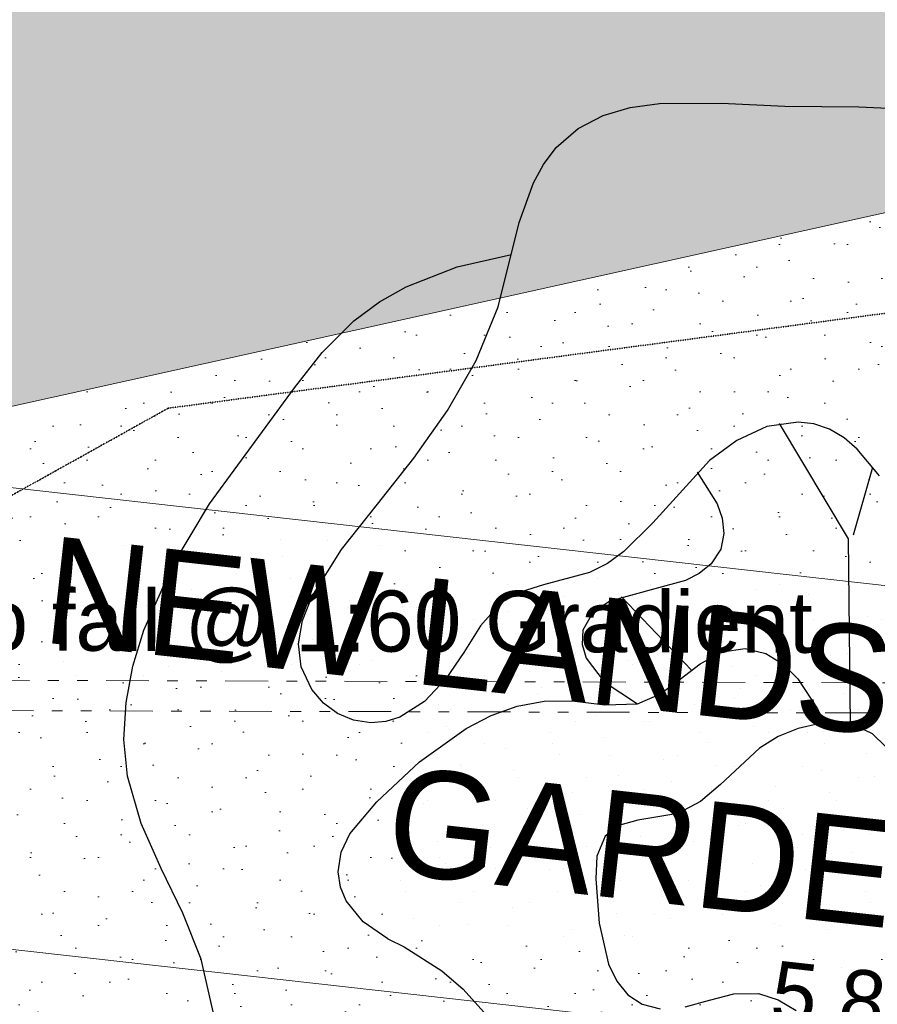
# Model space of a CAD drawing. Header units: millimetres. Extents: x -738537 to 1850049, y -250217 to 604013.
# Tile 149 of 220: x -104752 to -101947, y 89071 to 92291. Entities that reach past the tile are written whole.
import ezdxf

# ---------------------------------------------------------------- set-up
doc = ezdxf.new("R2010")
doc.units = ezdxf.units.MM
doc.header["$MEASUREMENT"] = 0
doc.linetypes.add('DOT', pattern=[0.25, 0, -0.25])
doc.linetypes.add('Triple Dashed', pattern=[390, 140, -60, 35, -60, 35, -60])
for name, color, linetype, lineweight in [('A_SITE 3D_Pen_No__128', 9, 'Continuous', 0), ('A_SITE 3D_Pen_No__4', 7, 'Continuous', 5), ('A_SURVEY_Pen_No__2', 1, 'Continuous', 25), ('A_SURVEY_Pen_No__6', 7, 'Continuous', 5), ('C_DIMS - GA_Pen_No__6', 7, 'Continuous', 5), ('ELECTRICAL LINE_Pen_No__1', 214, 'Continuous', 35), ('SEWER LINE_Pen_No__6', 7, 'Continuous', 5)]:
    doc.layers.add(name, color=color, linetype=linetype, lineweight=lineweight)
for name, color, linetype, lineweight, true_color in [('A_SITE 3D_Pen_No__7', 7, 'Continuous', 5, 0x3f3f3f), ('A_SURVEY_Pen_No__171', 7, 'Continuous', 0, 0xdadada), ('ELECTRICAL LINE_Pen_No__33', 7, 'Continuous', 0, 0xffaffa), ('SEWER LINE_Pen_No__10', 7, 'Continuous', 20, 0x996633)]:
    doc.layers.add(name, color=color, linetype=linetype, lineweight=lineweight, true_color=true_color)
doc.layers.add('A_SURVEY', color=7, linetype='Continuous')
doc.layers.add('C_DIMS - GA', color=7, linetype='Continuous')
doc.styles.add('GENERATED_STYLE_1', font='GOTHIC.TTF')
doc.styles.add('GENERATED_STYLE_2', font='arial.ttf')
doc.dimstyles.new('GENERATED_STYLE__1', dxfattribs={"dimtxt": 200, "dimasz": 95, "dimexe": 0.18, "dimexo": 90000, "dimgap": 0.09, "dimtad": 1, "dimdec": 0, "dimzin": 0, "dimdsep": 46, "dimtxsty": 'GENERATED_STYLE_1', "dimblk": 'ARROWHEAD_2', "dimblk1": 'ARROWHEAD_2', "dimblk2": 'ARROWHEAD_2', "dimcen": 0.09, "dimclrd": 7, "dimclre": 7, "dimclrt": 7, "dimadec": 0, "dimazin": 0, "dimtfac": 1, "dimtdec": 4, "dimtmove": 0, "dimatfit": 3, "dimfxl": 1, "dimtolj": 1, "dimtzin": 0, "dimarcsym": 0})

# ---------------------------------------------------------------- blocks, each defined once
blk = doc.blocks.new('*D266')
at = {"layer": 'C_DIMS - GA_Pen_No__6', "color": 7, "linetype": 'Continuous', "lineweight": 5, "transparency": 16777216}
for p, q in [((-104877.8, 89167.2), (-104856.9, 89353.6)), ((-104824.6, 89318.5), (-104910.2, 89202.3)), ((-104928.1, 89267.2), (-104867.4, 89260.4)), ((-104867.4, 89260.4), (-99046.7, 88608.2)), ((-99057.1, 88515), (-99036.2, 88701.3)), ((-99089.5, 88550.1), (-99003.9, 88666.3)), ((-99046.7, 88608.2), (-98985.9, 88601.4))]:
    blk.add_line(p, q, dxfattribs=at)
at = {"layer": 'C_DIMS - GA_Pen_No__6', "color": 7, "lineweight": 5, "transparency": 16777216, "insert": (-102302.4, 89013.2), "char_height": 200, "attachment_point": 7, "rotation": 353.6067, "style": 'GENERATED_STYLE_1'}
blk.add_mtext('\\A1;{\\pql;\\fCentury Gothic|b0|i0|c0|p34;5\xa0857}', dxfattribs=at)
blk = doc.blocks.new('ARROWHEAD_2')
at = {"color": 0, "linetype": 'Continuous', "lineweight": 0}
for p, q in [((-0.378, -0.655), (0.378, 0.655)), ((0, 0), (-1, 0))]:
    blk.add_line(p, q, dxfattribs=at)
blk = doc.blocks.new('*D407')
at = {"layer": 'C_DIMS - GA_Pen_No__6', "color": 7, "linetype": 'Continuous', "lineweight": 5, "transparency": 16777216}
for p, q in [((-128417.7, 93314.3), (-128396.9, 93500.6)), ((-128364.5, 93465.5), (-128450.1, 93349.3)), ((-128468, 93414.2), (-128407.3, 93407.4)), ((-128407.3, 93407.4), (-98511.1, 90057.6)), ((-98521.5, 89964.4), (-98500.6, 90150.7)), ((-98553.9, 89999.5), (-98468.3, 90115.6)), ((-98511.1, 90057.6), (-98450.3, 90050.7))]:
    blk.add_line(p, q, dxfattribs=at)
at = {"layer": 'C_DIMS - GA_Pen_No__6', "color": 7, "lineweight": 5, "transparency": 16777216, "insert": (-113882.2, 91820.1), "char_height": 200, "attachment_point": 7, "rotation": 353.6067, "style": 'GENERATED_STYLE_1'}
blk.add_mtext('\\A1;{\\pql;\\fCentury Gothic|b0|i0|c0|p34;30\xa0083}', dxfattribs=at)
blk = doc.blocks.new('Tree Plan 24[32]', base_point=(-122243.6, 88773))
at = {"layer": 'A_SURVEY_Pen_No__2', "color": 7, "linetype": 'Continuous', "lineweight": 25}
for p, q in [((-122095.1, 89559.4), (-122321.1, 89936.2)), ((-122079, 89572.2), (-122015.7, 89793.9)), ((-122088.9, 88952.1), (-122095.1, 89559.4)), ((-122608.9, 89130), (-122837, 89369.9))]:
    blk.add_line(p, q, dxfattribs=at)
at = {"layer": 'A_SURVEY_Pen_No__2', "color": 7, "linetype": 'Continuous', "lineweight": 25, "flags": 128}
for points in [[(-121994.1, 89765.1), (-122066.6, 89853), (-122108.8, 89889.4), (-122157.6, 89918), (-122207.9, 89934.9), (-122259.1, 89941.2), (-122361.7, 89926.1), (-122460.2, 89881.3), (-122550.1, 89815.4), (-122734.9, 89612.1), (-122829.8, 89517.6), (-122883.2, 89479.1), (-122942.7, 89449), (-123093.1, 89408.4), (-123166.2, 89386.2), (-123232.3, 89349.5), (-123299.3, 89274.5), (-123353, 89187.2), (-123412.1, 89101.6), (-123481.8, 89027.5), (-123563.1, 88975.9), (-123608.4, 88961.8), (-123657.1, 88957.4), (-123714.2, 88965.9), (-123766.4, 88988.2), (-123812.2, 89022.4), (-123850, 89066.9), (-123884.9, 89140.5), (-123893.9, 89215.9), (-123881.2, 89292.7), (-123850.8, 89370), (-123753.7, 89524.1), (-123635.7, 89673), (-123517, 89823.2), (-123406.8, 89978.7), (-123312.4, 90142.6), (-123241.2, 90317.6), (-123171.8, 90593.7), (-123125.6, 90723.9), (-123092.9, 90783.7), (-123051.1, 90838.6), (-122979.3, 90901.2), (-122898, 90943.9), (-122808.7, 90970.1), (-122713.3, 90983.4), (-122510.5, 90984.5), (-122303.2, 90974.7), (-122061.6, 90972.2), (-121941.4, 90966.3)], [(-124138.8, 87860.2), (-124212.5, 88184.3), (-124272.8, 88334.8), (-124343.2, 88481.1), (-124408.4, 88628.6), (-124453.3, 88782.7), (-124465.3, 88903.3), (-124458.3, 89023.9), (-124435.5, 89143.3), (-124399.9, 89260.3), (-124305.3, 89473.3), (-124185.2, 89673.4), (-123907.3, 90053.3), (-123816.3, 90168.3), (-123713.6, 90272.2), (-123629.5, 90334.1), (-123542, 90383.3), (-123374.7, 90449.3), (-123197.5, 90489.1)], [(-122589.8, 89777.7), (-122524.1, 89673.5), (-122508.3, 89626.4), (-122503, 89576.2), (-122513.1, 89525.7), (-122543.9, 89477.7), (-122583, 89445.6), (-122628.4, 89423.2), (-122728.9, 89395.8), (-122875.2, 89355.7), (-122931.6, 89318.7), (-122963.8, 89260.9), (-122966.2, 89214), (-122953.2, 89169.4), (-122894.7, 89091.9), (-122785.5, 89019.7)], [(-123602.4, 88251.2), (-123682.2, 88307.3), (-123737.7, 88375.8), (-123756.4, 88419.7), (-123764.2, 88469.9), (-123754.4, 88534.8), (-123726.2, 88594), (-123638.2, 88699.5), (-123498.4, 88829.8), (-123345.3, 88939.5), (-123263.8, 88981.3), (-123179, 89011.6), (-123090.9, 89028.3), (-122999.4, 89029.3), (-122891.6, 89016.1), (-122785.5, 89019.7), (-122711.8, 89051.6), (-122646, 89100.2), (-122580.7, 89150.9), (-122508.6, 89189.3), (-122432.6, 89201), (-122365.8, 89184.8), (-122308.5, 89148.9), (-122261, 89101.4), (-122196.6, 89003.8), (-122174.6, 88956.8)], [(-122629.4, 88029), (-122549.8, 88050.8), (-122470.4, 88070.9), (-122389.9, 88072.6), (-122325.4, 88051.3), (-122266.2, 88016.4)], [(-121975.2, 88881.7), (-122016.6, 88921.8), (-122068.8, 88946.8), (-122128.7, 88957.4), (-122193.3, 88954.7), (-122259.8, 88939.4), (-122325, 88912.5), (-122386.1, 88874.7), (-122513.9, 88755.4), (-122578.8, 88699.8), (-122653.7, 88661), (-122783.7, 88638.9), (-122843.4, 88623), (-122891.2, 88587.2), (-122918.3, 88521.5), (-122921.2, 88447.3), (-122910.7, 88302.5), (-122880, 88168.8), (-122853.3, 88113), (-122817.2, 88068.2), (-122770.2, 88037.1), (-122710.8, 88022.5)], [(-123602.4, 88251.2), (-123548.9, 88225.5), (-123425.7, 88146.6), (-123355.3, 88086.3), (-123288.3, 88011.7)]]:
    blk.add_lwpolyline(points, dxfattribs=at)

msp = doc.modelspace()

# ---------------------------------------------------------------- hatches: boundary and pattern name
at = {"layer": 'A_SITE 3D_Pen_No__128', "linetype": 'Continuous', "lineweight": 0}
h = msp.add_hatch(dxfattribs=at)
h.set_pattern_fill('PATTERN__PAVING', color=9, style=0, pattern_type=2)
h.set_pattern_definition([(0, (20053.95, 1033.6), (0, 400), [300, -100]), (0, (20353.95, 1133.6), (0, 400), [300, -100]), (0, (20253.95, 1233.6), (0, 400), [300, -100]), (0, (20153.95, 1333.6), (0, 400), [300, -100]), (90, (20253.95, 1033.6), (-400, 0), [300, -100]), (90, (20153.95, 1133.6), (-400, 0), [300, -100]), (90, (20053.95, 1233.6), (-400, 0), [300, -100]), (90, (20353.95, 1333.6), (-400, 0), [300, -100])])
h.paths.add_polyline_path([(-113774.8, 89196.8), (-98783.8, 87454.8), (-99198.5, 85205.6), (-96185.9, 83435.6), (-95783.9, 86779.8), (-92399.2, 86367.7), (-92399.2, 91976.2), (-85899.2, 91976.2), (-85899.2, 84290.4, 0.116634), (-85562.7, 83478.7), (-84856.4, 82687.8), (-81078.9, 80039.2), (-80162.4, 79600.8), (-75775.8, 78209.1), (-70191.6, 78471.5, 0.103683), (-68959.3, 79690.8), (-68528.6, 80917.5), (-68168.9, 82333.4), (-67867.6, 84420.9), (-67919, 85319.5), (-68602.9, 87625.8), (-68756.6, 87577.3), (-68067.7, 85290.9), (-68029.1, 84441.7), (-68335.9, 82451), (-68681.2, 80958.8), (-69095.9, 79803.2, -0.100494), (-70228, 78696.8), (-75693.1, 78514.3), (-80076.9, 79856.2), (-80949.5, 80226.9), (-84735.5, 83025.2), (-85281.8, 83645.1, -0.117949), (-85618.3, 84456.7), (-85618.3, 85412.2), (-84330.3, 86367.7), (-84330.3, 92329), (-85618.3, 92329), (-85618.3, 92317.2), (-97876.4, 92317.2), (-98743.1, 87655), (-113758.4, 89337.5)])
at = {"layer": 'A_SITE 3D_Pen_No__7', "linetype": 'Continuous', "lineweight": 5, "true_color": 0x3f3f3f}
h = msp.add_hatch(dxfattribs=at)
h.set_pattern_fill('HATCH__STONE_COPY', color=250, style=0, pattern_type=2)
h.set_pattern_definition([(45, (20053.95, 1383.6), (-111.36932, 111.36932), [0, -105, 0, -157.5]), (110, (20403.95, 1383.6), (148.00159, 53.86817), [0, -77, 0, -133])])
h.paths.add_polyline_path([(-99223.8, 92257.2), (-106128.8, 90727.4), (-106128.8, 88482.6), (-99223.8, 87708.9)])
at = {"layer": 'A_SURVEY_Pen_No__171', "linetype": 'Continuous', "lineweight": 0, "true_color": 0xdadada}
h = msp.add_hatch(dxfattribs=at)
h.set_pattern_fill('GRASS', color=254, style=0, pattern_type=2)
h.set_pattern_definition([(90, (0, 0), (-900, 0), [129.9038, -389.7114]), (90, (450, 259.8), (-900, 0), [129.9038, -389.7114]), (30, (0, 0), (-450, 779.423), [129.9038, -389.7114]), (30, (0, 519.6), (-450, 779.423), [129.9038, -389.7114]), (150, (0, 0), (450, 779.423), [129.9038, -389.7114]), (150, (0, 519.6), (450, 779.423), [129.9038, -389.7114])])
h.paths.add_polyline_path([(-113746.4, 89336.2), (-113721, 89637.2), (-107136.6, 91911.2), (-86105.8, 96570.5), (-80902.9, 97400.7), (-79768.3, 89278.7), (-69316.2, 87490.5), (-68608.5, 85290), (-68114.4, 85446), (-68067.7, 85290.9), (-68029.1, 84441.7), (-68335.9, 82451), (-68681.2, 80958.8), (-69095.9, 79803.2), (-70204.6, 78698.1), (-75732.7, 78526.5), (-80513.2, 80041.5), (-80949.5, 80226.9), (-84735.5, 83025.2), (-85281.8, 83645.1), (-85618.3, 84456.7), (-85618.3, 85412.2), (-84330.3, 86367.7), (-84330.3, 92329), (-97876.4, 92317.2), (-98743.1, 87655), (-99223.8, 87708.9), (-99223.8, 92257.2), (-106128.8, 90727.4), (-106250.4, 88496.2)])

# ---------------------------------------------------------------- linework, layer by layer
at = {"layer": 'A_SITE 3D_Pen_No__4', "color": 7, "linetype": 'Continuous', "lineweight": 5}
msp.add_lwpolyline([(-99223.8, 92257.2), (-106128.8, 90727.4), (-106128.8, 88482.6), (-99223.8, 87708.9)], close=True, dxfattribs=at)
at = {"layer": 'ELECTRICAL LINE_Pen_No__1', "color": 7, "linetype": 'DOT', "lineweight": 35}
for p, q in [((-95624.1, 92164), (-104266.5, 91020)), ((-104266.5, 91020), (-106248.4, 89916.6))]:
    msp.add_line(p, q, dxfattribs=at)
at = {"layer": 'ELECTRICAL LINE_Pen_No__33', "color": 211, "linetype": 'DOT', "lineweight": 0, "true_color": 0xffaffa}
for p, q in [((-95624.1, 92164), (-104266.5, 91020)), ((-104266.5, 91020), (-106248.4, 89916.6))]:
    msp.add_line(p, q, dxfattribs=at)
at = {"layer": 'SEWER LINE_Pen_No__10', "color": 25, "linetype": 'Triple Dashed', "lineweight": 20, "true_color": 0x996633}
for p, q in [((-114609.5, 90157.1), (-88947.1, 90086.7)), ((-114596.8, 90057.9), (-88955.5, 89987.8))]:
    msp.add_line(p, q, dxfattribs=at)

# ---------------------------------------------------------------- block references
at = {"layer": 'A_SURVEY', "color": 250, "linetype": 'Continuous', "lineweight": 5, "true_color": 0x3f3f3f}
msp.add_blockref('Tree Plan 24[32]', (-102189.6, 89806.6), dxfattribs=at)

# ---------------------------------------------------------------- texts
at = {"layer": 'A_SURVEY_Pen_No__6', "color": 7, "linetype": 'Continuous', "lineweight": 5, "insert": (-102515.2, 89874.1), "char_height": 350, "width": 5353.635, "attachment_point": 5, "rotation": 353.6771, "line_spacing_factor": 1.070163, "style": 'GENERATED_STYLE_1'}
msp.add_mtext('\\A1;{\\pqc;\\fCentury Gothic|b0|i0|c0|p34;NEW\\fCentury Gothic|b0|i0|c0|p34; LANDSCAPED GARDEN}', dxfattribs=at)
at = {"layer": 'SEWER LINE_Pen_No__6', "color": 7, "linetype": 'Continuous', "lineweight": 5, "insert": (-108498.6, 90308.4), "char_height": 200, "attachment_point": 4, "rotation": 359.8303, "style": 'GENERATED_STYLE_2'}
msp.add_mtext('\\A1;{\\pql;\\fArial|b0|i0|c0|p34;100\\fArial|b0|i0|c0|p34;Ø upvc Sewer Pipe Laid to fall @ 1:60 Gradient }', dxfattribs=at)

# ---------------------------------------------------------------- dimensions: what is measured, and where the dimension line sits
at = {"layer": 'C_DIMS - GA', "color": 7, "linetype": 'Continuous', "lineweight": 5}
for base, p1, p2, picture, middle in [((-98511.1, 90057.6), (-128574.3, 91916.8), (-98594.6, 89312.2), '*D407', (-113453.9, 91872.8)), ((-99046.7, 88608.2), (-105064.4, 87502.1), (-99243.7, 86849.9), '*D266', (-101949.8, 89074.4))]:
    dim = msp.add_linear_dim(base=base, p1=p1, p2=p2, angle=353.6067, dimstyle='GENERATED_STYLE__1', dxfattribs=at)
    dim.commit()
    dim.dimension.update_dxf_attribs({"geometry": picture, "text_midpoint": middle, "dimtype": 160, "text_rotation": 353.6067})

doc.saveas('drawing.dxf')
